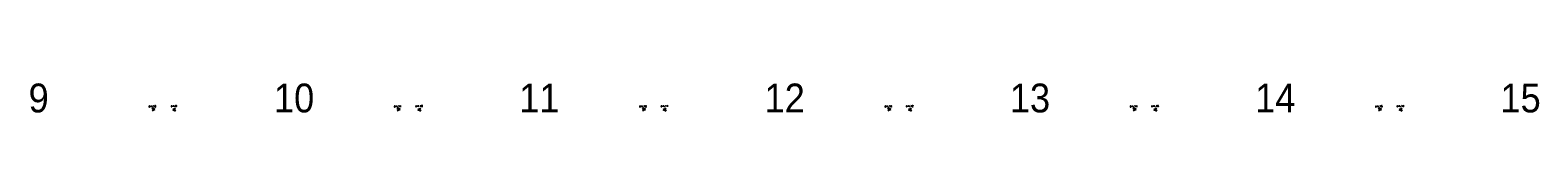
# Model space of a CAD drawing. Extents: x -286 to 6751, y -6190 to 318.
# Tile 7 of 7: x 3582 to 6194, y 267 to 318. Entities that reach past the tile are written whole.
import ezdxf
from ezdxf.enums import TextEntityAlignment as Align

# ---------------------------------------------------------------- set-up
doc = ezdxf.new("R2010")
doc.units = 0
doc.layers.get('defpoints').update_dxf_attribs({"color": 8})
doc.layers.add('_HRS_E_Schematy', color=2, linetype='Continuous')
doc.layers.add('_HRS_E_Tabelka', color=10, linetype='Continuous')
doc.styles.add('_HRS_ARIAL', font='arial.ttf', dxfattribs={"width": 0.9})
doc.styles.add('_HRS_E_Styl_Standard', font='romans.shx')

# ---------------------------------------------------------------- blocks, each defined once
blk = doc.blocks.new('A$C20656D97')
at = {"layer": '_HRS_E_Schematy'}
for p, q in [((0, 0), (5, 2.3)), ((0, 0), (5, -2.3)), ((2.6, 0), (5, 2.3)), ((2.6, 0), (5, -2.3))]:
    blk.add_line(p, q, dxfattribs=at)

msp = doc.modelspace()

# ---------------------------------------------------------------- block references
at = {"layer": '_HRS_E_Schematy', "rotation": 180}
for p in [(3798.273, 272.848), (4223.273, 272.848), (4648.273, 272.848), (5073.273, 272.848), (5498.273, 272.848), (5923.273, 272.848)]:
    msp.add_blockref('A$C20656D97', p, dxfattribs=at)
at = {"layer": '_HRS_E_Schematy', "xscale": -1, "rotation": 180}
for p in [(3829.095, 272.848), (4254.095, 272.848), (4679.095, 272.848), (5104.095, 272.848), (5529.095, 272.848), (5954.095, 272.848)]:
    msp.add_blockref('A$C20656D97', p, dxfattribs=at)

# ---------------------------------------------------------------- texts
at = {"layer": '_HRS_E_Tabelka', "style": '_HRS_E_Styl_Standard'}
for s, rotation, p in [('ark.10', 359.998551, (3793.821, 278.188)), ('ark.9', 0.001449, (3830.999, 278.574)), ('ark.11', 359.998551, (4218.821, 278.188)), ('ark.10', 0.001449, (4255.999, 278.574)), ('ark.12', 359.998551, (4643.821, 278.188)), ('ark.11', 0.001449, (4680.999, 278.574)), ('ark.13', 359.998551, (5068.821, 278.188)), ('ark.12', 0.001449, (5105.999, 278.574)), ('ark.14', 359.998551, (5493.821, 278.188)), ('ark.13', 0.001449, (5530.999, 278.574)), ('ark.15', 359.998551, (5918.821, 278.188)), ('ark.14', 0.001449, (5955.999, 278.574))]:
    msp.add_text(s, height=3, rotation=rotation, dxfattribs=at).set_placement(p, align=Align.MIDDLE_CENTER)
at = {"layer": 'defpoints', "color": 2, "style": '_HRS_ARIAL', "width": 0.9}
for s, p in [('9', (3579.423, 267.514)), ('10', (4004.423, 267.514)), ('11', (4429.423, 267.514)), ('12', (4854.423, 267.514)), ('13', (5279.423, 267.514)), ('14', (5704.423, 267.514)), ('15', (6129.423, 267.514))]:
    msp.add_text(s, height=50, rotation=360, dxfattribs=at).set_placement(p)

doc.saveas('drawing.dxf')
